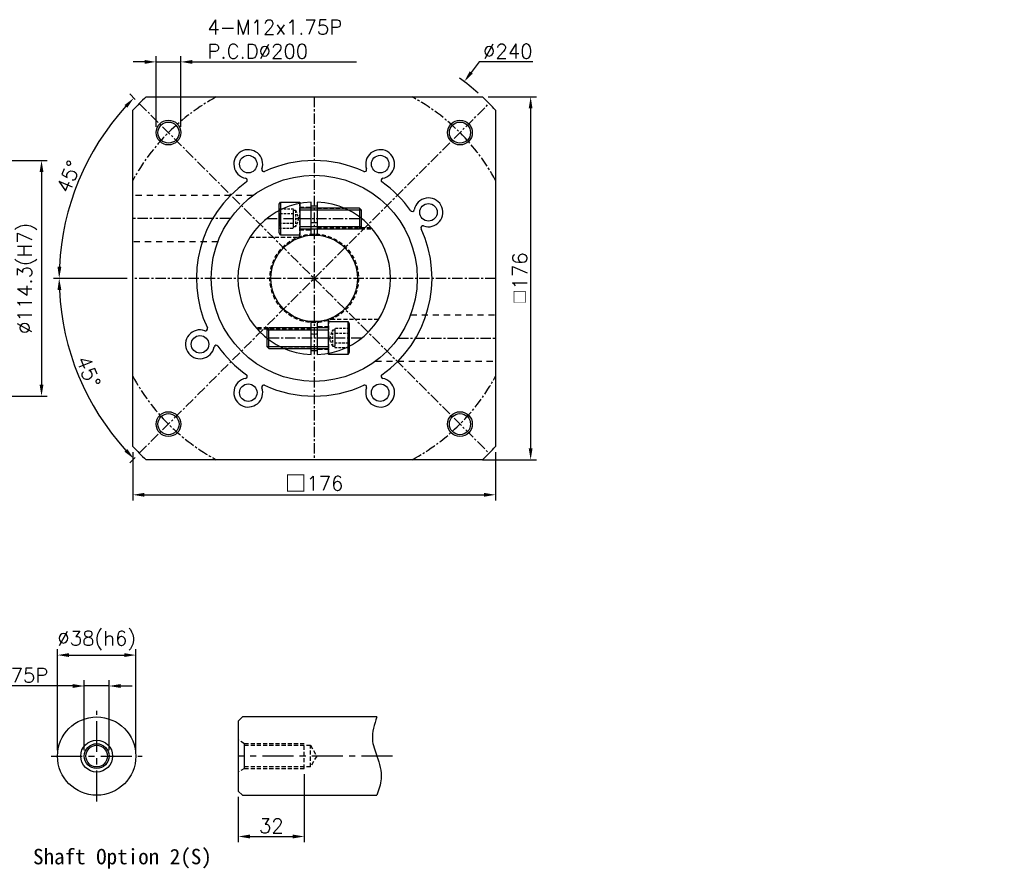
# Model space of a CAD drawing. Header units: millimetres. Extents: x -285 to 775, y -19 to 597.
# Tile 2 of 2: x 298 to 775, y 178 to 591. Entities that reach past the tile are written whole.
import ezdxf

# ---------------------------------------------------------------- set-up
doc = ezdxf.new("R2010")
doc.units = ezdxf.units.MM
doc.header["$LTSCALE"] = 4
for name, pattern in [('CENTER', [2, 1.25, -0.25, 0.25, -0.25]), ('DASHED', [0.75, 0.5, -0.25]), ('JIS_02_0.7', [1.35, 0.75, -0.6])]:
    doc.linetypes.add(name, pattern=pattern)
for name, color, linetype in [('DIM', 6, 'Continuous'), ('MF150X1-012', 7, 'Continuous'), ('MF150X1-211', 7, 'Continuous'), ('MF150X1-212', 7, 'Continuous'), ('MF150X1-511', 7, 'Continuous'), ('中心線', 1, 'CENTER'), ('圖框', 7, 'Continuous'), ('虛線', 5, 'JIS_02_0.7')]:
    doc.layers.add(name, color=color, linetype=linetype)
doc.styles.get("Standard").update_dxf_attribs({"font": 'romans.shx'})
doc.dimstyles.new('R', dxfattribs={"dimscale": 2.8, "dimtxt": 2.5, "dimasz": 2, "dimexe": 1, "dimexo": 1, "dimgap": 0.6, "dimtad": 1, "dimtoh": 1, "dimdec": 4, "dimdsep": 46, "dimtxsty": 'Standard', "dimcen": 0.5, "dimdle": 1, "dimclrt": 7, "dimadec": 4, "dimazin": 2, "dimtfac": 1, "dimtdec": 4, "dimtofl": 0, "dimtmove": 0, "dimatfit": 3, "dimfxl": 0, "dimtolj": 1, "dimarcsym": 0})
doc.dimstyles.get("Standard").update_dxf_attribs({"dimscale": 2.8, "dimtxt": 2.5, "dimasz": 2, "dimexe": 1, "dimexo": 1, "dimgap": 0.6, "dimtad": 1, "dimdec": 4, "dimdsep": 46, "dimtxsty": 'Standard', "dimcen": 0.5, "dimdle": 1, "dimclrt": 7, "dimadec": 4, "dimazin": 2, "dimtfac": 1, "dimtdec": 4, "dimtofl": 0, "dimtmove": 0, "dimatfit": 3, "dimfxl": 0, "dimtolj": 1, "dimarcsym": 0})

# ---------------------------------------------------------------- blocks, each defined once
blk = doc.blocks.new('*D30')
at = {"color": 0, "lineweight": -2, "ltscale": 2}
for p, q in [((240.02, 522.25), (311.02, 522.25)), ((308.22, 516.65), (308.22, 413.55)), ((240.02, 407.95), (311.02, 407.95))]:
    blk.add_line(p, q, dxfattribs=at)
at = {"color": 0, "ltscale": 2}
for points in [[(307.28, 516.65), (309.15, 516.65), (308.22, 522.25)], [(307.28, 413.55), (309.15, 413.55), (308.22, 407.95)]]:
    blk.add_solid(points, dxfattribs=at)
at = {"layer": 'Defpoints', "color": 0, "ltscale": 2}
for p in [(237.22, 522.25), (237.22, 407.95), (308.22, 407.95)]:
    blk.add_point(p, dxfattribs=at)
at = {"color": 7, "ltscale": 2, "insert": (301.2, 465.1), "char_height": 7, "attachment_point": 5, "rotation": 90}
blk.add_mtext('\\A1;%%C114.3(H7)', dxfattribs=at)
blk = doc.blocks.new('*D14')
at = {"layer": 'Defpoints', "color": 0, "ltscale": 2}
for p in [(353.98, 282.35), (315.98, 233.35), (353.98, 233.35)]:
    blk.add_point(p, dxfattribs=at)
at = {"layer": '圖框', "color": 0, "lineweight": -2, "ltscale": 2}
for p, q in [((315.98, 236.15), (315.98, 285.15)), ((321.58, 282.35), (348.38, 282.35)), ((353.98, 236.15), (353.98, 285.15))]:
    blk.add_line(p, q, dxfattribs=at)
at = {"layer": '圖框', "color": 0, "ltscale": 2}
for points in [[(321.58, 283.28), (321.58, 281.41), (315.98, 282.35)], [(348.38, 283.28), (348.38, 281.41), (353.98, 282.35)]]:
    blk.add_solid(points, dxfattribs=at)
at = {"layer": '圖框', "color": 7, "ltscale": 2, "insert": (334.98, 289.36), "char_height": 7, "attachment_point": 5}
blk.add_mtext('\\A1;%%C38(h6)', dxfattribs=at)
blk = doc.blocks.new('*D25')
at = {"layer": 'Defpoints', "color": 0, "ltscale": 2}
for p in [(340.98, 267.35), (328.98, 233.35), (340.98, 233.35)]:
    blk.add_point(p, dxfattribs=at)
at = {"layer": '圖框', "color": 0, "lineweight": -2, "ltscale": 2}
for p, q in [((328.98, 236.15), (328.98, 270.15)), ((340.98, 236.15), (340.98, 270.15)), ((323.38, 267.35), (256.5, 267.35)), ((340.98, 267.35), (328.98, 267.35)), ((346.58, 267.35), (352.18, 267.35))]:
    blk.add_line(p, q, dxfattribs=at)
at = {"layer": '圖框', "color": 0, "ltscale": 2}
for points in [[(323.38, 268.28), (323.38, 266.41), (328.98, 267.35)], [(346.58, 268.28), (346.58, 266.41), (340.98, 267.35)]]:
    blk.add_solid(points, dxfattribs=at)
at = {"layer": '圖框', "color": 7, "ltscale": 2, "insert": (285.68, 272.53), "char_height": 7, "attachment_point": 5}
blk.add_mtext('\\A1;M12x1.75P', dxfattribs=at)
blk = doc.blocks.new('*D15')
at = {"layer": 'Defpoints', "color": 0, "ltscale": 2}
for p in [(435.7, 227.35), (403.7, 216.35), (435.7, 194.35)]:
    blk.add_point(p, dxfattribs=at)
at = {"layer": '圖框', "color": 0, "lineweight": -2, "ltscale": 2}
for p, q in [((435.7, 224.55), (435.7, 191.55)), ((403.7, 213.55), (403.7, 191.55)), ((409.3, 194.35), (430.1, 194.35))]:
    blk.add_line(p, q, dxfattribs=at)
at = {"layer": '圖框', "color": 0, "ltscale": 2}
for points in [[(409.3, 195.28), (409.3, 193.41), (403.7, 194.35)], [(430.1, 195.28), (430.1, 193.41), (435.7, 194.35)]]:
    blk.add_solid(points, dxfattribs=at)
at = {"layer": '圖框', "color": 7, "ltscale": 2, "insert": (419.7, 199.53), "char_height": 7, "attachment_point": 5}
blk.add_mtext('\\A1;32', dxfattribs=at)
blk = doc.blocks.new('*D39')
at = {"color": 0, "lineweight": -2}
for p, q in [((352.52, 380.71), (352.52, 357.3)), ((528.52, 380.71), (528.52, 357.3)), ((358.12, 360.1), (522.92, 360.1))]:
    blk.add_line(p, q, dxfattribs=at)
at = {"color": 0}
for points in [[(358.12, 361.03), (358.12, 359.16), (352.52, 360.1)], [(522.92, 361.03), (522.92, 359.16), (528.52, 360.1)]]:
    blk.add_solid(points, dxfattribs=at)
at = {"layer": 'Defpoints', "color": 0}
for p in [(352.52, 383.51), (528.52, 383.51), (528.52, 360.1)]:
    blk.add_point(p, dxfattribs=at)
at = {"color": 7, "insert": (440.52, 365.57), "char_height": 7, "attachment_point": 5}
blk.add_mtext('\\A1;{\\fPMingLiU|b0|i0|c136|p18;\\H1.083x;\\C0;□}176', dxfattribs=at)
blk = doc.blocks.new('*D47')
at = {"layer": 'Defpoints', "color": 0, "ltscale": 2}
for p in [(375.81, 570.1), (363.81, 535.81), (375.81, 535.81)]:
    blk.add_point(p, dxfattribs=at)
at = {"layer": '圖框', "color": 0, "lineweight": -2, "ltscale": 2}
for p, q in [((358.21, 570.1), (352.61, 570.1)), ((363.81, 538.61), (363.81, 572.9)), ((363.81, 570.1), (375.81, 570.1)), ((375.81, 538.61), (375.81, 572.9)), ((381.41, 570.1), (461.03, 570.1))]:
    blk.add_line(p, q, dxfattribs=at)
at = {"layer": '圖框', "color": 0, "ltscale": 2}
for points in [[(358.21, 571.03), (358.21, 569.16), (363.81, 570.1)], [(381.41, 571.03), (381.41, 569.16), (375.81, 570.1)]]:
    blk.add_solid(points, dxfattribs=at)
at = {"layer": '圖框', "color": 7, "ltscale": 2, "insert": (388.69, 590.44), "char_height": 7, "attachment_point": 1}
blk.add_mtext('\\A1;4-M12x1.75P\\PP.C.D%%C200', dxfattribs=at)
blk = doc.blocks.new('*D48')
at = {"color": 0, "lineweight": -2}
for p, q in [((524.9, 553.1), (548.32, 553.1)), ((545.52, 547.5), (545.52, 382.7)), ((522.1, 377.1), (548.32, 377.1))]:
    blk.add_line(p, q, dxfattribs=at)
at = {"color": 0}
for points in [[(544.59, 547.5), (546.45, 547.5), (545.52, 553.1)], [(544.59, 382.7), (546.45, 382.7), (545.52, 377.1)]]:
    blk.add_solid(points, dxfattribs=at)
at = {"layer": 'Defpoints', "color": 0}
for p in [(522.1, 553.1), (519.3, 377.1), (545.52, 377.1)]:
    blk.add_point(p, dxfattribs=at)
at = {"color": 7, "insert": (540.34, 465.1), "char_height": 7, "attachment_point": 5, "rotation": 90}
blk.add_mtext('\\A1;{\\fPMingLiU|b0|i0|c136|p18;\\H0.75x;\\C256;□}176', dxfattribs=at)
blk = doc.blocks.new('_DatumFilled')
at = {"color": 0, "linetype": 'ByBlock'}
blk.add_solid([(0, 0.577), (-1, 0), (0, -0.577)], dxfattribs=at)
blk = doc.blocks.new('A$C4AC86D3F')
at = {"color": 0}
for p, q in [((0.6, 16), (0.6, 0)), ((40, 12), (10, 12)), ((39, 13), (39, 3)), ((40, 4), (10, 4))]:
    blk.add_line(p, q, dxfattribs=at)
blk.add_lwpolyline([(0, 14.96), (0.6, 16), (10, 16), (10, 0), (0.6, 0), (0, 1.04)], close=True, dxfattribs=at)
at = {"color": 0, "linetype": 'DASHED', "ltscale": 0.6}
for points in [[(0, 12.62), (0, 3.38), (7, 3.38), (7, 12.62)], [(0, 10.31), (0, 5.69), (7, 5.69), (7, 10.31)], [(7, 4), (7, 12), (8, 12), (8, 4)]]:
    blk.add_lwpolyline(points, close=True, dxfattribs=at)
blk.add_lwpolyline([(8, 12), (9.44, 8), (8, 4)], dxfattribs=at)
at = {"color": 0}
blk.add_lwpolyline([(10, 2.4, -0.414214), (10.6, 3), (39, 3), (40, 4), (40, 12), (39, 13), (10.6, 13, -0.414214), (10, 13.6)], format="xyb", dxfattribs=at)
blk = doc.blocks.new('A$C040941FF')
at = {"color": 0}
blk.add_circle((37, 37), 21, dxfattribs=at)
at = {"layer": 'MF150X1-212', "color": 0}
for p, q in [((35.5, 57.95), (35.5, 73.97)), ((38.5, 73.97), (38.5, 57.95)), ((35.5, 0.03), (35.5, 16.05)), ((38.5, 16.05), (38.5, 0.03))]:
    blk.add_line(p, q, dxfattribs=at)
at = {"layer": 'MF150X1-212', "color": 0, "linetype": 'DASHED'}
for p, q in [((30, 71.5), (35.5, 71.5)), ((38.5, 71), (51.59, 71)), ((38.5, 70.3), (53.13, 70.3)), ((30, 60.5), (35.5, 60.5)), ((38.5, 61.7), (64.55, 61.7)), ((38.5, 61), (65.16, 61)), ((35.5, 13), (8.84, 13)), ((35.5, 12.3), (9.45, 12.3)), ((44, 13.5), (38.5, 13.5)), ((35.5, 3.7), (20.87, 3.7)), ((35.5, 3), (22.41, 3)), ((44, 2.5), (38.5, 2.5))]:
    blk.add_line(p, q, dxfattribs=at)
at = {"layer": 'MF150X1-212', "color": 0, "linetype": 'CENTER'}
for p, q in [((14.02, 66), (59.98, 66)), ((59.98, 8), (14.02, 8))]:
    blk.add_line(p, q, dxfattribs=at)
at = {"layer": 'MF150X1-212', "color": 0, "linetype": 'DASHED'}
for points in [[(5.87, 57), (30, 57), (30, 73.33)], [(68.13, 17), (44, 17), (44, 0.67)]]:
    blk.add_lwpolyline(points, dxfattribs=at)
blk.add_circle((37, 37), 21.5, dxfattribs=at)
at = {"layer": 'MF150X1-212', "color": 0}
for radius, start, end in [(37, 92.3234, 267.6766), (35, 87.5437, 92.4563), (37, 272.3234, 87.6766), (27, 86.8153, 93.1847), (27, 266.8153, 273.1847), (35, 267.5437, 272.4563)]:
    blk.add_arc((37, 37), radius, start, end, dxfattribs=at)
at = {"color": 0}
blk.add_blockref('A$C4AC86D3F', (20, 58), dxfattribs=at)
at = {"color": 0, "rotation": 180}
blk.add_blockref('A$C4AC86D3F', (54, 16), dxfattribs=at)
blk = doc.blocks.new('*D55')
at = {"color": 0, "lineweight": -2}
for p, q in [((353.69, 551.93), (351.04, 554.57)), ((349.72, 465.1), (313.98, 465.1))]:
    blk.add_line(p, q, dxfattribs=at)
blk.add_arc((440.52, 465.1), 123.74, 137.5933, 177.4067, dxfattribs=at)
at = {"color": 0}
for points in [[(348.48, 549.19), (349.83, 547.9), (353.02, 552.59)], [(317.84, 470.68), (315.98, 470.72), (316.78, 465.1)]]:
    blk.add_solid(points, dxfattribs=at)
at = {"layer": 'Defpoints', "color": 0}
for p in [(355.67, 549.95), (333.36, 526.97), (352.52, 465.1), (528.52, 465.1), (525.37, 380.25)]:
    blk.add_point(p, dxfattribs=at)
at = {"color": 7, "insert": (321.42, 514.43), "char_height": 7, "attachment_point": 5, "rotation": 67.5}
blk.add_mtext('\\A1;45°', dxfattribs=at)
blk = doc.blocks.new('*D56')
at = {"layer": 'Defpoints', "color": 0, "ltscale": 2}
for p in [(513.29, 560.51), (367.74, 369.68)]:
    blk.add_point(p, dxfattribs=at)
at = {"layer": '圖框', "color": 0, "lineweight": -2, "ltscale": 2}
for p, q in [((520.6, 570.1), (516.69, 564.97)), ((546.62, 570.1), (520.6, 570.1)), ((439.12, 465.1), (441.92, 465.1)), ((440.52, 463.7), (440.52, 466.5))]:
    blk.add_line(p, q, dxfattribs=at)
blk.add_arc((440.52, 465.1), 120, 48.5035, 54.0033, dxfattribs=at)
at = {"layer": '圖框', "color": 0, "ltscale": 2}
blk.add_solid([(515.95, 565.53), (517.43, 564.4), (513.29, 560.51)], dxfattribs=at)
at = {"layer": '圖框', "color": 7, "ltscale": 2, "insert": (534.45, 575.28), "char_height": 7, "attachment_point": 5}
blk.add_mtext('\\A1;∅240', dxfattribs=at)
blk = doc.blocks.new('*D57')
at = {"color": 0, "lineweight": -2}
for p, q in [((349.72, 465.1), (313.98, 465.1)), ((353.69, 378.27), (351.04, 375.62))]:
    blk.add_line(p, q, dxfattribs=at)
blk.add_arc((440.52, 465.1), 123.74, 182.5933, 222.4067, dxfattribs=at)
at = {"color": 0}
for points in [[(315.98, 459.48), (317.84, 459.52), (316.78, 465.1)], [(349.83, 382.3), (348.48, 381.01), (353.02, 377.6)]]:
    blk.add_solid(points, dxfattribs=at)
at = {"layer": 'Defpoints', "color": 0}
for p in [(525.37, 549.95), (352.52, 465.1), (528.52, 465.1), (321, 433.07), (355.67, 380.25)]:
    blk.add_point(p, dxfattribs=at)
at = {"color": 7, "insert": (330.99, 419.73), "char_height": 7, "attachment_point": 5, "rotation": 292.5}
blk.add_mtext('\\A1;45°', dxfattribs=at)

msp = doc.modelspace()

# ---------------------------------------------------------------- linework, layer by layer
at = {"color": 0}
msp.add_circle((440.5186, 465.09837), 50, dxfattribs=at)
at = {"color": 0, "ltscale": 2}
msp.add_circle((334.97759, 233.34827), 19, dxfattribs=at)
at = {"color": 0}
for start, end in [(132.8334281, 137.1665719), (42.8334281, 47.1665719), (222.8334281, 227.1665719), (312.8334281, 317.1665719)]:
    msp.add_arc((440.5186, 465.09837), 120, start, end, dxfattribs=at)
at = {"layer": 'MF150X1-012', "color": 0, "linetype": 'CENTER', "ltscale": 3}
for p, q in [((334.97759, 211.34827), (334.97759, 255.34827)), ((312.97759, 233.34827), (356.97759, 233.34827))]:
    msp.add_line(p, q, dxfattribs=at)
at = {"layer": 'MF150X1-012', "color": 0}
for p, q in [((405.69912, 252.34827), (403.69912, 250.34827)), ((403.69912, 250.34827), (403.69912, 216.34827)), ((470.89912, 252.34827), (405.69912, 252.34827)), ((406.69912, 227.34827), (406.69912, 239.34827)), ((403.69912, 216.34827), (405.69912, 214.34827)), ((405.69912, 214.34827), (470.89912, 214.34827))]:
    msp.add_line(p, q, dxfattribs=at)
at = {"layer": 'MF150X1-012', "color": 0, "linetype": 'DASHED'}
for p, q in [((406.69912, 239.34827), (403.69912, 241.08032)), ((435.69912, 239.34827), (406.69912, 239.34827)), ((435.69912, 227.34827), (435.69912, 239.34827)), ((438.69912, 228.09827), (438.69912, 238.59827)), ((406.69912, 227.34827), (403.69912, 225.61622)), ((406.69912, 227.34827), (435.69912, 227.34827))]:
    msp.add_line(p, q, dxfattribs=at)
msp.add_lwpolyline([(406.69912, 238.59827), (438.69912, 238.59827), (441.73021, 233.34827), (438.69912, 228.09827), (406.69912, 228.09827)], dxfattribs=at)
at = {"layer": 'MF150X1-012', "color": 0}
for radius in [7.73205, 6, 5.25]:
    msp.add_circle((334.97759, 233.34827), radius, dxfattribs=at)
at = {"layer": 'MF150X1-211', "color": 0}
for centre in [(408.5186, 520.524), (472.5186, 520.524), (495.94422, 497.09837), (385.09297, 433.09837), (408.5186, 409.67275), (472.5186, 409.67275)]:
    msp.add_circle(centre, 4.25, dxfattribs=at)
at = {"layer": 'MF150X1-511', "color": 0}
for p, q in [((358.93429, 553.09837), (522.10291, 553.09837)), ((352.5186, 383.51406), (352.5186, 546.68268)), ((528.5186, 546.68268), (528.5186, 383.51406)), ((522.10291, 377.09837), (358.93429, 377.09837))]:
    msp.add_line(p, q, dxfattribs=at)
for centre, radius in [((369.80792, 535.80905), 6), ((369.80792, 535.80905), 5.125), ((511.22928, 535.80905), 6), ((511.22928, 535.80905), 5.125), ((369.80792, 394.38769), 6), ((369.80792, 394.38769), 5.125), ((511.22928, 394.38769), 6), ((511.22928, 394.38769), 5.125)]:
    msp.add_circle(centre, radius, dxfattribs=at)
for centre, radius, start, end in [((408.5186, 520.524), 7, 340.5067376, 259.4932624), ((472.5186, 520.524), 7, 280.5067376, 199.4932624), ((440.5186, 465.09837), 57.15, 65.126805, 114.873195), ((416.06004, 517.85443), 1, 160.5067376, 294.873195), ((464.97715, 517.85443), 1, 245.126805, 19.4932624), ((440.5186, 465.09837), 57.15, 125.126805, 204.873195), ((407.05979, 512.65813), 1, 305.126805, 79.4932624), ((473.97741, 512.65813), 1, 100.5067376, 234.873195), ((440.5186, 465.09837), 57.15, 35.126805, 54.873195), ((495.94422, 497.09837), 7, 250.5067376, 169.4932624), ((488.07836, 498.55718), 1, 215.126805, 349.4932624), ((440.5186, 465.09837), 57.15, 305.126805, 24.873195), ((493.27466, 489.55693), 1, 70.5067376, 204.873195), ((385.09297, 433.09837), 7, 70.5067376, 349.4932624), ((387.76254, 440.63982), 1, 250.5067376, 24.873195), ((392.95884, 431.63956), 1, 35.126805, 169.4932624), ((440.5186, 465.09837), 57.15, 215.126805, 234.873195), ((408.5186, 409.67275), 7, 100.5067376, 19.4932624), ((407.05979, 417.53861), 1, 280.5067376, 54.873195), ((472.5186, 409.67275), 7, 160.5067376, 79.4932624), ((473.97741, 417.53861), 1, 125.126805, 259.4932624), ((416.06004, 412.34231), 1, 65.126805, 199.4932624), ((440.5186, 465.09837), 57.15, 245.126805, 294.873195), ((464.97715, 412.34231), 1, 340.5067376, 114.873195)]:
    msp.add_arc(centre, radius, start, end, dxfattribs=at)
at = {"layer": '中心線', "color": 0}
for p, q in [((355.66578, 380.24556), (525.37141, 549.95118)), ((355.66578, 549.95118), (525.37141, 380.24556)), ((440.5186, 553.09837), (440.5186, 377.09837)), ((399.78777, 494.09837), (352.5186, 494.09837)), ((528.5186, 465.09837), (352.5186, 465.09837)), ((481.24942, 436.09837), (528.5186, 436.09837))]:
    msp.add_line(p, q, dxfattribs=at)
for start, end in [(118.3576366, 151.6423634), (28.3576366, 61.6423634), (208.3576366, 241.6423634), (298.3576366, 331.6423634)]:
    msp.add_arc((440.5186, 465.09837), 100, start, end, dxfattribs=at)
at = {"layer": '圖框', "color": 0, "linetype": 'CENTER', "ltscale": 3}
msp.add_line((478.42837, 233.34827), (403.69912, 233.34827), dxfattribs=at)
at = {"layer": '圖框', "color": 0, "ltscale": 2}
msp.add_spline([(470.89912, 252.34827), (468.75563, 241.45243), (470.89912, 233.34827), (473.02524, 222.3291), (470.89912, 214.34827)], degree=3, dxfattribs=at)
at = {"layer": '虛線', "color": 0}
for p, q in [((410.85486, 505.34837), (352.5186, 505.34837)), ((393.77528, 482.84837), (352.5186, 482.84837)), ((487.26191, 447.34837), (528.5186, 447.34837)), ((470.18234, 424.84837), (528.5186, 424.84837))]:
    msp.add_line(p, q, dxfattribs=at)

# ---------------------------------------------------------------- block references
at = {"color": 0}
msp.add_blockref('A$C040941FF', (403.5186, 428.09837), dxfattribs=at)

# ---------------------------------------------------------------- texts
at = {"color": 0, "insert": (304.10529, 188.34827), "char_height": 7.5, "width": 97.6146543, "attachment_point": 1}
msp.add_mtext('{\\fDFKai-SB|b1|i0|c0|p65;Shaft Option 2(S)}', dxfattribs=at)
at = {"layer": 'DIM', "color": 7, "char_height": 1.666667}
for insert, attachment_point in [((775.33333, 499.66667), 9), ((743.66667, 492.83333), 1), ((718.16667, 476.83333), 1)]:
    msp.add_mtext('\\A1;', dxfattribs=dict(at, insert=insert, attachment_point=attachment_point))

# ---------------------------------------------------------------- dimensions: what is measured, and where the dimension line sits
at = {"color": 0}
for base, line2, picture, middle in [((333.36092, 526.96589), ((355.66578, 549.95118), (525.37141, 380.24556)), '*D55', (321.41664, 514.43202)), ((320.99974, 433.07339), ((355.66578, 380.24556), (525.37141, 549.95118)), '*D57', (330.98803, 419.72933))]:
    dim = msp.add_angular_dim_2l(base=base, line1=((528.5186, 465.09837), (352.5186, 465.09837)), line2=line2, dimstyle='Standard', override={"dimldrblk": 'DatumFilled'}, dxfattribs=at)
    dim.commit()
    dim.dimension.update_dxf_attribs({"geometry": picture, "text_midpoint": middle})
dim = msp.add_linear_dim(base=(545.5186, 377.09837), p1=(522.10291, 553.09837), p2=(519.30291, 377.09837), angle=90, text='{\\fPMingLiU|b0|i0|c136|p18;\\H0.75x;\\C256;□}<>', dimstyle='Standard', override={"dimldrblk": 'DatumFilled'}, dxfattribs=at)
dim.commit()
dim.dimension.update_dxf_attribs({"geometry": '*D48', "text_midpoint": (540.3386, 465.09837)})
at = {"color": 0, "ltscale": 2}
dim = msp.add_linear_dim(base=(308.2155, 407.94827), p1=(237.2155, 522.24827), p2=(237.2155, 407.94827), angle=90, text='%%C<>(H7)', dimstyle='Standard', dxfattribs=at)
dim.commit()
dim.dimension.update_dxf_attribs({"geometry": '*D30', "text_midpoint": (301.20217, 465.09827)})
at = {"color": 0}
dim = msp.add_linear_dim(base=(528.5186, 360.09827), p1=(352.5186, 383.51406), p2=(528.5186, 383.51406), text='{\\fPMingLiU|b0|i0|c136|p18;\\H1.083x;\\C0;□}<>', dimstyle='Standard', dxfattribs=at)
dim.commit()
dim.dimension.update_dxf_attribs({"geometry": '*D39', "text_midpoint": (440.5186, 360.09827), "dimtype": 160})
at = {"layer": '圖框', "color": 0, "ltscale": 2}
dim = msp.add_linear_dim(base=(375.80792, 570.09827), p1=(363.80792, 535.80905), p2=(375.80792, 535.80905), text='4-M12x1.75P\\PP.C.D%%C200', dimstyle='Standard', override={"dimtofl": 1}, dxfattribs=at)
dim.commit()
dim.dimension.update_dxf_attribs({"geometry": '*D47', "text_midpoint": (424.02125, 581.11161)})
dim = msp.add_diameter_dim_2p(p1=(367.74397, 369.68425), p2=(513.29322, 560.51249), dimstyle='R', dxfattribs=at)
dim.commit()
dim.dimension.update_dxf_attribs({"geometry": '*D56', "text_midpoint": (534.4512, 570.09827), "dimtype": 163})
for base, p1, p2, text, override, picture, middle in [((353.97759, 282.34827), (315.97759, 233.34827), (353.97759, 233.34827), '%%C<>(h6)', {"dimtmove": 0}, '*D14', (334.97759, 282.34827)), ((340.97759, 267.34827), (328.97759, 233.34827), (340.97759, 233.34827), 'M<>x1.75P', {"dimtofl": 1, "dimtmove": 0}, '*D25', (285.67676, 267.34827))]:
    dim = msp.add_linear_dim(base=base, p1=p1, p2=p2, text=text, dimstyle='Standard', override=override, dxfattribs=at)
    dim.commit()
    dim.dimension.update_dxf_attribs({"geometry": picture, "text_midpoint": middle, "dimtype": 160})
dim = msp.add_linear_dim(base=(435.69912, 194.34827), p1=(403.69912, 216.34827), p2=(435.69912, 227.34827), dimstyle='Standard', dxfattribs=at)
dim.commit()
dim.dimension.update_dxf_attribs({"geometry": '*D15', "text_midpoint": (419.69912, 199.52827)})

doc.saveas('drawing.dxf')
